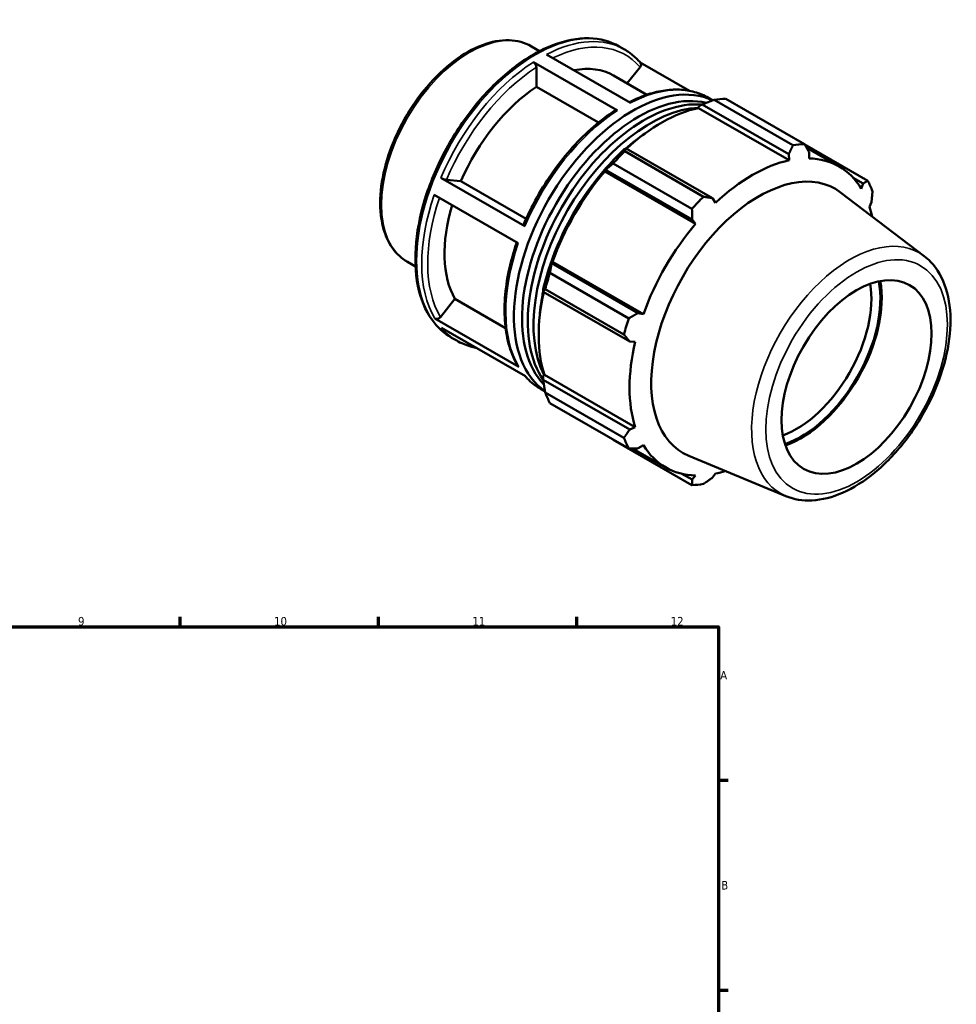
# Model space of a CAD drawing. Header units: millimetres. Extents: x 0 to 905, y -38 to 919.
# Tile 4 of 4: x 574 to 905, y 441 to 789. Entities that reach past the tile are written whole.
import ezdxf

# ---------------------------------------------------------------- set-up
doc = ezdxf.new("R2010")
doc.units = ezdxf.units.MM
for name, color, linetype, lineweight in [('Border (ANSI)', 7, 'Continuous', 70), ('Visible (ANSI)', 7, 'Continuous', 50), ('Visible Narrow (ANSI)', 7, 'Continuous', 35)]:
    doc.layers.add(name, color=color, linetype=linetype, lineweight=lineweight)
doc.styles.add('Note Text (ANSI)', font='tahoma.ttf')

# ---------------------------------------------------------------- blocks, each defined once
blk = doc.blocks.new('Borders Default Border')
at = {"layer": 'Border (ANSI)'}
for p, q in [((630.75, 574), (630.75, 577.45)), ((700.83, 574), (700.83, 577.45)), ((770.92, 574), (770.92, 577.45)), ((821, 519.75), (824.45, 519.75)), ((821, 445.5), (824.45, 445.5))]:
    blk.add_line(p, q, dxfattribs=at)
at = {"layer": 'Border (ANSI)', "flags": 128}
blk.add_lwpolyline([(20, 20), (20, 574), (821, 574), (821, 20), (20, 20)], dxfattribs=at)
at = {"layer": 'Border (ANSI)', "attachment_point": 7, "style": 'Note Text (ANSI)'}
for s, insert, char_height in [('9', (594.7, 574.34), 3.05), ('10', (663.96, 574.34), 3.048), ('11', (734.04, 574.4), 3.048), ('12', (804.13, 574.4), 3.048), ('A', (821.63, 555.35), 3.05), ('B', (821.99, 481.1), 3.05)]:
    blk.add_mtext(s, dxfattribs=dict(at, insert=insert, char_height=char_height))

msp = doc.modelspace()

# ---------------------------------------------------------------- linework, layer by layer
at = {"layer": 'Visible (ANSI)'}
for p, q in [((754.937, 779.165), (757.827, 777.501)), ((760.275, 776.319), (789.974, 759.216)), ((785.986, 779.123), (787.804, 778.076)), ((785.307, 756.501), (755.608, 773.603)), ((810.751, 763.455), (793.339, 773.482)), ((756.669, 764.88), (756.669, 771.763)), ((788.746, 766.109), (793.333, 771.811)), ((783.924, 768.886), (795.75, 762.076)), ((778.619, 752.24), (756.669, 764.88)), ((817.502, 760.974), (819.049, 760.083)), ((847.347, 744.213), (819.493, 760.253)), ((823.568, 760.648), (851.421, 744.608)), ((813.942, 757.369), (814.083, 757.964)), ((813.942, 757.369), (846.051, 738.879)), ((814.083, 757.964), (815.297, 758.617)), ((815.297, 758.617), (845.848, 741.024)), ((788.352, 743.101), (787.699, 742.771)), ((787.889, 742.053), (815.742, 726.013)), ((818.904, 725.508), (788.352, 743.101)), ((873.769, 731.639), (851.507, 744.459)), ((852.172, 743.293), (863.63, 736.695)), ((853.04, 739.556), (853.063, 741.723)), ((845.848, 741.024), (846.051, 738.879)), ((780.634, 735.319), (781.137, 735.491)), ((780.85, 734.965), (780.634, 735.319)), ((780.85, 734.965), (812.958, 716.475)), ((781.137, 735.491), (811.688, 717.897)), ((811.668, 721.715), (783.814, 737.755)), ((722.889, 732.656), (752.588, 715.553)), ((724.87, 731.961), (730.022, 731.488)), ((730.022, 731.488), (753.073, 718.214)), ((868.635, 732.671), (872.116, 730.667)), ((893.727, 705.039), (864.182, 727.543)), ((872.116, 730.667), (871.497, 728.845)), ((750.276, 709.535), (720.577, 726.637)), ((819.948, 723.847), (818.904, 725.508)), ((874.393, 722.431), (875.105, 724.046)), ((811.688, 717.897), (812.958, 716.475)), ((711.08, 703.006), (713.97, 701.342)), ((762.084, 702.491), (761.979, 703.007)), ((761.979, 703.007), (762.393, 702.996)), ((792.636, 684.897), (762.084, 702.491)), ((762.393, 702.996), (794.501, 684.506)), ((761.466, 699.047), (789.32, 683.008)), ((759.052, 693.153), (759.096, 692.428)), ((787.633, 677.325), (759.779, 693.365)), ((722.756, 683.471), (727.908, 689.876)), ((727.908, 689.876), (745.804, 679.571)), ((759.096, 692.428), (789.647, 674.834)), ((720.776, 682.938), (750.474, 665.836)), ((794.501, 684.506), (792.636, 684.897)), ((752.829, 662.533), (723.13, 679.635)), ((726.701, 676.173), (728.519, 675.126)), ((789.647, 674.834), (791.606, 674.757)), ((759.052, 662.649), (759.497, 663.068)), ((759.096, 661.275), (759.052, 662.649)), ((759.497, 663.068), (791.606, 644.578)), ((758.217, 658.023), (759.726, 657.155)), ((789.647, 643.681), (759.096, 661.275)), ((759.779, 656.824), (787.633, 640.784)), ((789.32, 637.045), (761.466, 653.085)), ((791.606, 644.578), (789.647, 643.681)), ((783.814, 640.116), (811.668, 624.076)), ((790.672, 637.049), (802.369, 630.314)), ((792.636, 637.06), (794.501, 638.164)), ((844.855, 620.172), (810.562, 634.43)), ((811.688, 626.003), (808.117, 628.06)), ((812.958, 627.453), (811.688, 626.003)), ((818.904, 626.703), (819.948, 628.13))]:
    msp.add_line(p, q, dxfattribs=at)
for centre, major_axis, start_param, end_param in [((759.222, 725.99), (24.702, 42.896), 0, 0.4696912), ((790.739, 707.841), (29.643, 51.475), 0.0462909, 3.0939254), ((759.222, 725.99), (-24.702, -42.896), 3.9980676, 4.9118302), ((792.769, 706.671), (29.05, 50.446), 0.1629667, 2.9770913), ((794.8, 705.502), (29.05, 50.446), 0.2640557, 2.8752324), ((803.691, 700.382), (32.936, 57.195), 0.3435016, 0.4380292), ((796.83, 704.333), (29.05, 50.446), 0.3540751, 2.7833995), ((800.891, 701.994), (30.631, 53.191), 0.4780318, 1.0719493), ((798.86, 703.164), (-29.05, -50.446), 4.0174666, 4.1848903), ((800.891, 701.994), (-30.96, -53.763), 4.2304897, 4.4050227), ((803.691, 700.382), (32.936, 57.195), 1.1288997, 1.2234273), ((831.545, 684.342), (32.936, 57.195), 0.3435016, 0.4380292), ((832.999, 683.504), (-30.631, -53.191), 3.6196245, 4.2304897), ((832.999, 683.504), (30.631, 53.191), 5.975819, 6.5866842), ((798.86, 703.164), (-29.05, -50.446), 4.3663742, 5.0584037), ((800.891, 701.994), (30.631, 53.191), 1.26343, 1.8742952), ((835.362, 682.144), (26.885, 46.686), 6.2086528, 9.4993104), ((831.545, 684.342), (32.936, 57.195), 5.8412887, 5.9358163), ((831.545, 684.342), (-32.936, -57.195), 4.2704924, 4.36502), ((759.222, 725.99), (-24.702, -42.896), 5.1003126, 5.9590278), ((832.999, 683.504), (30.631, 53.191), 5.7209945, 5.8012861), ((832.999, 683.504), (-30.631, -53.191), 4.4050227, 5.0158879), ((800.891, 701.994), (-30.96, -53.763), 5.0158879, 5.1904208), ((803.691, 700.382), (32.936, 57.195), 1.9142979, 2.0088255), ((850.136, 673.636), (20.175, 35.034), 3.7336444, 5.6911336), ((848.545, 674.552), (-18.714, -32.497), 0.6023872, 2.5392054), ((850.136, 673.636), (19.837, 34.447), 3.7241896, 5.7005883), ((800.891, 701.994), (30.631, 53.191), 2.0656152, 2.6596934), ((798.86, 703.164), (-29.05, -50.446), 5.2351284, 5.4073113), ((831.545, 684.342), (-32.936, -57.195), 5.0558906, 5.1504181), ((832.999, 683.504), (-30.631, -53.191), 5.1904208, 5.8012861), ((803.691, 700.382), (-32.936, -57.195), 5.8412887, 5.9358163), ((831.545, 684.342), (-32.936, -57.195), 5.8412887, 5.9358163), ((832.999, 683.504), (-30.631, -53.191), 5.975819, 6.5866842), ((832.999, 683.504), (30.631, 53.191), 3.6196245, 3.7037835), ((831.545, 684.342), (-32.936, -57.195), 0.3435016, 0.4380292)]:
    msp.add_ellipse(centre, major_axis=major_axis, ratio=0.5780931, start_param=start_param, end_param=end_param, dxfattribs=at)
msp.add_ellipse((869.834, 662.293), major_axis=(-18.714, -32.497), ratio=0.5780931, dxfattribs=at)
for points, knots in [([(754.937, 779.165), (752.586, 780.518), (749.885, 781.25), (744.009, 781.433), (740.82, 780.839), (734.23, 778.359), (730.823, 776.426), (724.201, 771.428), (720.987, 768.359), (715.084, 761.414), (712.394, 757.542), (707.796, 749.379), (705.888, 745.091), (703.043, 736.513), (702.107, 732.225), (701.317, 724.061), (701.466, 720.188), (702.877, 713.264), (704.135, 710.206), (707.334, 705.76), (709.077, 704.16), (711.08, 703.006)], [5.4997209, 5.4997209, 5.4997209, 5.4997209, 5.7996914, 5.7996914, 6.1122001, 6.1122001, 6.43663, 6.43663, 6.7622887, 6.7622887, 7.0869878, 7.0869878, 7.4112976, 7.4112976, 7.7360799, 7.7360799, 8.061807, 8.061807, 8.3856587, 8.3856587, 8.6413135, 8.6413135, 8.6413135, 8.6413135]), ([(785.986, 779.123), (782.81, 780.952), (779.151, 781.929), (771.191, 782.12), (766.873, 781.284), (757.973, 777.861), (753.384, 775.224), (744.466, 768.429), (740.138, 764.267), (732.186, 754.858), (728.561, 749.613), (722.366, 738.567), (719.798, 732.766), (715.971, 721.177), (714.716, 715.391), (713.66, 704.396), (713.862, 699.19), (715.75, 689.901), (717.43, 685.811), (721.692, 679.859), (724.022, 677.715), (726.701, 676.173)], [5.4997209, 5.4997209, 5.4997209, 5.4997209, 5.8045861, 5.8045861, 6.1193147, 6.1193147, 6.4427176, 6.4427176, 6.7668792, 6.7668792, 7.0903266, 7.0903266, 7.4134948, 7.4134948, 7.7370165, 7.7370165, 8.0612438, 8.0612438, 8.3841611, 8.3841611, 8.6413135, 8.6413135, 8.6413135, 8.6413135]), ([(793.447, 773.356), (793.121, 773.738), (792.784, 774.108), (792.089, 774.821), (791.732, 775.164), (790.997, 775.823), (790.62, 776.138), (789.847, 776.741), (789.451, 777.029), (788.641, 777.574), (788.227, 777.832), (787.804, 778.076)], [5.296872, 5.296872, 5.296872, 5.296872, 5.33744177, 5.33744177, 5.37801154, 5.37801154, 5.41858131, 5.41858131, 5.45915108, 5.45915108, 5.49972085, 5.49972085, 5.49972085, 5.49972085]), ([(755.608, 773.603), (755.739, 773.528), (755.893, 773.403), (756.135, 773.148), (756.265, 772.972), (756.451, 772.651), (756.538, 772.449), (756.638, 772.111), (756.669, 771.915), (756.669, 771.763)], [0, 0, 0, 0, 0.05550275, 0.05550275, 0.11105804, 0.11105804, 0.16667869, 0.16667869, 0.22235638, 0.22235638, 0.22235638, 0.22235638]), ([(793.447, 773.355), (793.477, 773.32), (793.505, 773.283), (793.606, 773.122), (793.661, 772.953), (793.685, 772.647), (793.659, 772.455), (793.55, 772.137), (793.446, 771.953), (793.333, 771.811)], [0.03891112, 0.03891112, 0.03891112, 0.03891112, 0.05550275, 0.05550275, 0.11105804, 0.11105804, 0.16667869, 0.16667869, 0.22235638, 0.22235638, 0.22235638, 0.22235638]), ([(817.502, 760.974), (815.976, 761.853), (814.337, 762.538), (810.887, 763.502), (809.076, 763.781), (805.33, 763.936), (803.395, 763.812), (799.445, 763.172), (797.43, 762.657), (793.46, 761.288), (791.507, 760.453), (789.553, 759.459)], [5.49972085, 5.49972085, 5.49972085, 5.49972085, 5.64627495, 5.64627495, 5.79282904, 5.79282904, 5.93938314, 5.93938314, 6.08593724, 6.08593724, 6.2251825, 6.2251825, 6.2251825, 6.2251825]), ([(784.537, 756.56), (781.925, 754.871), (779.337, 752.913), (774.291, 748.528), (771.832, 746.1), (767.126, 740.859), (764.878, 738.046), (760.667, 732.128), (758.704, 729.024), (755.129, 722.63), (753.518, 719.34), (752.109, 716.013)], [0.06130957, 0.06130957, 0.06130957, 0.06130957, 0.24831198, 0.24831198, 0.43531438, 0.43531438, 0.62231679, 0.62231679, 0.8093192, 0.8093192, 0.9963216, 0.9963216, 0.9963216, 0.9963216]), ([(784.537, 756.56), (784.543, 756.565), (784.55, 756.569), (784.65, 756.627), (784.78, 756.653), (785.022, 756.629), (785.176, 756.576), (785.307, 756.501)], [0.7743251, 0.7743251, 0.7743251, 0.7743251, 0.77838664, 0.77838664, 0.83394193, 0.83394193, 0.88944468, 0.88944468, 0.88944468, 0.88944468]), ([(724.87, 731.961), (724.756, 731.971), (724.592, 732.001), (724.282, 732.078), (724.081, 732.139), (723.736, 732.26), (723.529, 732.342), (723.201, 732.489), (723.02, 732.58), (722.889, 732.656)], [0.66688169, 0.66688169, 0.66688169, 0.66688169, 0.72251474, 0.72251474, 0.77810873, 0.77810873, 0.83365797, 0.83365797, 0.88917123, 0.88917123, 0.88917123, 0.88917123]), ([(752.588, 715.553), (752.457, 715.629), (752.33, 715.715), (752.175, 715.846), (752.12, 715.915), (752.102, 715.979), (752.104, 715.997), (752.111, 716.013)], [0, 0, 0, 0, 0.05551326, 0.05551326, 0.1110625, 0.1110625, 0.13368914, 0.13368914, 0.13368914, 0.13368914]), ([(749.744, 709.841), (748.61, 706.539), (747.687, 703.234), (746.284, 696.678), (745.811, 693.428), (745.351, 687.141), (745.365, 684.103), (745.886, 678.341), (746.393, 675.616), (747.897, 670.57), (748.894, 668.249), (750.127, 666.175)], [1.11142587, 1.11142587, 1.11142587, 1.11142587, 1.29570665, 1.29570665, 1.48276609, 1.48276609, 1.66982553, 1.66982553, 1.85688498, 1.85688498, 2.04394442, 2.04394442, 2.04394442, 2.04394442]), ([(844.855, 620.172), (847.693, 618.992), (850.83, 618.5), (857.601, 618.83), (861.259, 619.774), (868.777, 623.067), (872.64, 625.514), (880.036, 631.616), (883.566, 635.279), (889.938, 643.412), (892.781, 647.876), (897.525, 657.18), (899.427, 662.018), (902.099, 671.63), (902.865, 676.403), (903.127, 685.448), (902.619, 689.72), (900.26, 697.211), (898.441, 700.467), (895.278, 703.758), (894.526, 704.431), (893.727, 705.039)], [2.4326607, 2.4326607, 2.4326607, 2.4326607, 2.7138269, 2.7138269, 3.022995, 3.022995, 3.3538795, 3.3538795, 3.6864047, 3.6864047, 4.0168909, 4.0168909, 4.3469024, 4.3469024, 4.6783838, 4.6783838, 5.011353, 5.011353, 5.3333437, 5.3333437, 5.4251884, 5.4251884, 5.4251884, 5.4251884]), ([(722.756, 683.471), (722.643, 683.329), (722.478, 683.181), (722.168, 682.978), (721.968, 682.887), (721.622, 682.794), (721.416, 682.775), (721.087, 682.807), (720.907, 682.862), (720.776, 682.938)], [0.66688169, 0.66688169, 0.66688169, 0.66688169, 0.72251474, 0.72251474, 0.77810873, 0.77810873, 0.83365797, 0.83365797, 0.88917123, 0.88917123, 0.88917123, 0.88917123]), ([(728.519, 675.126), (730.046, 674.246), (731.684, 673.562), (734.019, 672.909), (734.64, 672.764), (735.27, 672.644)], [2.3581282, 2.3581282, 2.3581282, 2.3581282, 2.50468229, 2.50468229, 2.55649205, 2.55649205, 2.55649205, 2.55649205]), ([(750.474, 665.836), (750.343, 665.911), (750.216, 666.033), (750.135, 666.162), (750.131, 666.169), (750.127, 666.175)], [0, 0, 0, 0, 0.055513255, 0.055513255, 0.058311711, 0.058311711, 0.058311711, 0.058311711]), ([(752.683, 662.617), (752.975, 662.279), (753.276, 661.952), (753.932, 661.278), (754.289, 660.935), (755.024, 660.276), (755.401, 659.961), (756.174, 659.358), (756.57, 659.071), (757.381, 658.525), (757.795, 658.267), (758.217, 658.023)], [2.15976434, 2.15976434, 2.15976434, 2.15976434, 2.19584912, 2.19584912, 2.23641889, 2.23641889, 2.27698866, 2.27698866, 2.31755843, 2.31755843, 2.3581282, 2.3581282, 2.3581282, 2.3581282])]:
    msp.add_open_spline(points, degree=3, knots=knots, dxfattribs=at)
for points, weights in [([(815.297, 758.617), (817.334, 759.429), (819.493, 760.253)], [1.00479259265, 1.0091103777, 1.01261941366]), ([(787.889, 742.053), (788.107, 742.598), (788.352, 743.101)], [1.01261941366, 1.0091103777, 1.00479259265]), ([(845.848, 741.024), (846.591, 742.581), (847.347, 744.213)], [1.00370593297, 1.00226042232, 1]), ([(851.421, 744.608), (852.267, 743.132), (853.063, 741.723)], [1, 1.00226042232, 1.00370593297]), ([(781.137, 735.491), (782.43, 736.61), (783.814, 737.755)], [1.00479259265, 1.0091103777, 1.01261941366]), ([(872.116, 730.667), (872.934, 731.138), (873.769, 731.639)], [1.00370593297, 1.00226042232, 1]), ([(875.457, 727.9), (875.285, 725.929), (875.105, 724.046)], [1, 1.00226042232, 1.00370593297]), ([(815.742, 726.013), (817.363, 725.75), (818.904, 725.508)], [1, 1.00226042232, 1.00370593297]), ([(811.688, 717.897), (811.687, 719.763), (811.668, 721.715)], [1.00370593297, 1.00226042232, 1]), ([(761.466, 699.047), (761.763, 700.815), (762.084, 702.491)], [1.01261941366, 1.0091103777, 1.00479259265]), ([(759.096, 692.428), (759.412, 692.897), (759.779, 693.365)], [1.00479259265, 1.0091103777, 1.01261941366]), ([(789.32, 683.008), (791.02, 683.967), (792.636, 684.897)], [1, 1.00226042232, 1.00370593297]), ([(789.647, 674.834), (788.669, 676.05), (787.633, 677.325)], [1.00370593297, 1.00226042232, 1]), ([(759.779, 656.824), (759.412, 659.105), (759.096, 661.275)], [1.01261941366, 1.0091103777, 1.00479259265]), ([(787.633, 640.784), (788.669, 642.258), (789.647, 643.681)], [1, 1.00226042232, 1.00370593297]), ([(783.814, 640.116), (783.745, 640.206), (783.675, 640.296)], [1.01261941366, 1.01244174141, 1.0122619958]), ([(792.636, 637.06), (791.02, 637.048), (789.32, 637.045)], [1.00370593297, 1.00226042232, 1]), ([(818.904, 626.703), (817.363, 625.605), (815.742, 624.471)], [1.00370593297, 1.00226042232, 1]), ([(811.668, 624.076), (811.687, 625.055), (811.688, 626.003)], [1, 1.00226042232, 1.00370593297])]:
    msp.add_rational_spline(points, weights, degree=2, dxfattribs=at)
at = {"layer": 'Visible Narrow (ANSI)'}
for centre, major_axis, start_param, end_param in [((756.343, 727.648), (-29.643, -51.475), 3.1415927, 6.2831853), ((733.009, 741.085), (-21.928, -38.079), 3.1415927, 6.2831853), ((758.161, 726.601), (29.643, 51.475), 0, 0.7331201), ((759.222, 725.99), (28.894, 50.175), 6.0818556, 6.9870588), ((758.161, 726.601), (-29.643, -51.475), 3.9858827, 4.9219103), ((759.222, 725.99), (28.894, 50.175), 0.8458678, 1.7790123), ((787.86, 709.498), (29.643, 51.475), 0, 0.7331201), ((787.86, 709.498), (29.643, 51.475), 0.84429, 1.7803177), ((758.161, 726.601), (-29.643, -51.475), 5.0330802, 5.9691079), ((759.222, 725.99), (-28.894, -50.175), 5.0416977, 5.9678025), ((867.459, 663.66), (24.504, 42.552), 6.2086528, 9.4993104), ((787.86, 709.498), (-29.643, -51.475), 5.0330802, 5.9691079), ((758.161, 726.601), (-29.643, -51.475), 6.0802778, 6.2831853), ((787.86, 709.498), (-29.643, -51.475), 6.0802778, 6.2831853)]:
    msp.add_ellipse(centre, major_axis=major_axis, ratio=0.5780931, start_param=start_param, end_param=end_param, dxfattribs=at)
msp.add_ellipse((869.834, 662.293), major_axis=(-22.643, -39.32), ratio=0.5780931, dxfattribs=at)

# ---------------------------------------------------------------- block references
msp.add_blockref('Borders Default Border', (0, 0))

doc.saveas('drawing.dxf')
